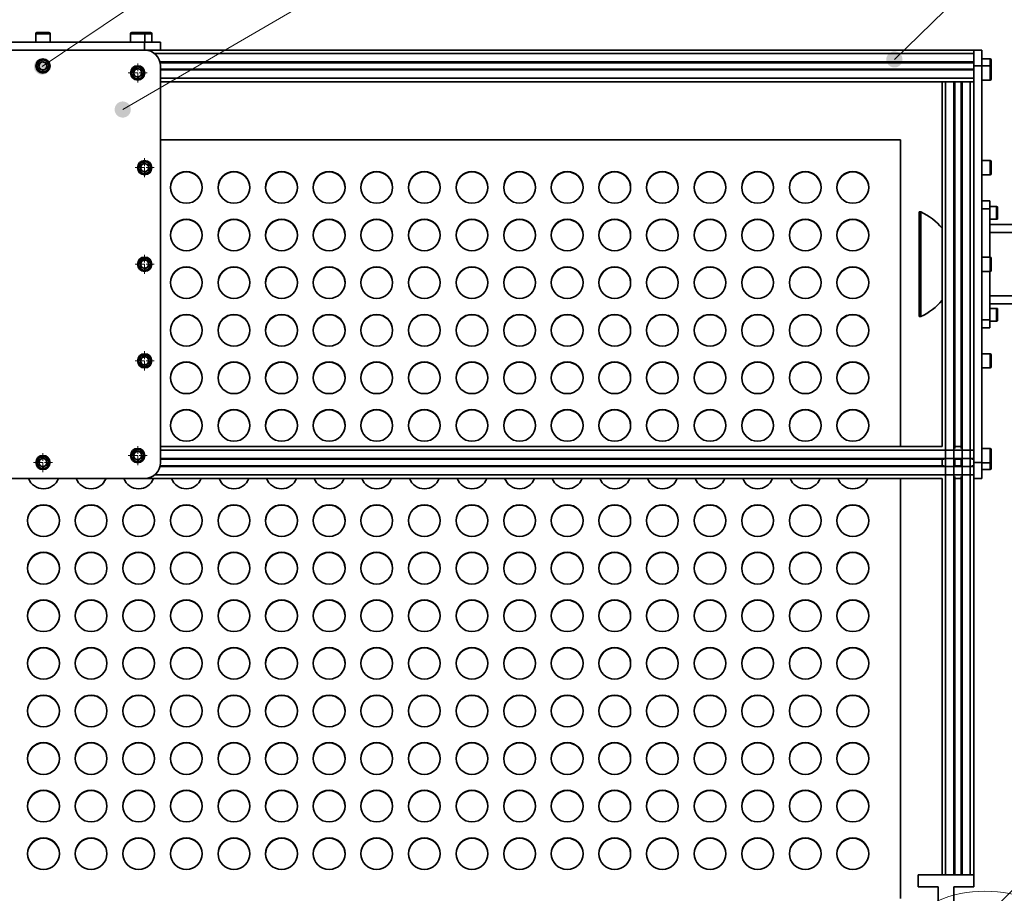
# Model space of a CAD drawing. Header units: millimetres. Extents: x 2945 to 26725, y -1082 to 16127.
# Tile 148 of 151: x 22178 to 23419, y 12474 to 13576. Entities that reach past the tile are written whole.
import ezdxf
from ezdxf.enums import TextEntityAlignment as Align

# ---------------------------------------------------------------- set-up
doc = ezdxf.new("R2010")
doc.units = ezdxf.units.MM
doc.linetypes.add('点画线', pattern=[18, 12, -2, 2, -2])
for name, color, linetype, lineweight in [('中心线层', 1, '点画线', 18), ('几何体', 7, 'Continuous', 35), ('尺寸线层', 3, 'Continuous', 18), ('注释', 2, 'Continuous', 18), ('细实线层', 7, 'Continuous', 18)]:
    doc.layers.add(name, color=color, linetype=linetype, lineweight=lineweight)
doc.styles.add('标准', font='txt', dxfattribs={"width": 0.667})

# ---------------------------------------------------------------- blocks, each defined once
blk = doc.blocks.new('*X72')
at = {"layer": '细实线层', "color": 0, "linetype": 'ByBlock', "lineweight": -2}
for p, q in [((6.756, -3.547), (16.297, -8.556)), ((16.297, -8.556), (21.122, -8.556))]:
    blk.add_line(p, q, dxfattribs=at)
blk.add_circle((0, 0), 7.631, dxfattribs=at)
at = {"layer": '尺寸线层', "color": 0, "linetype": 'ByBlock', "lineweight": -2, "style": '标准', "width": 0.667}
blk.add_text('C', height=3.5, dxfattribs=at).set_placement((18.709, -4.006), align=Align.TOP_CENTER)
blk = doc.blocks.new('*X139')
at = {"layer": '注释', "linetype": 'Continuous'}
h = blk.add_hatch(color=0, dxfattribs=at)
edge = h.paths.add_edge_path(flags=0)
edge.add_arc((-625.8, -638.7), 10.2, 0, 360)
at = {"layer": '注释', "color": 0, "linetype": 'Continuous'}
blk.add_line((-625.8, -638.7), (0, 0), dxfattribs=at)
blk = doc.blocks.new('*X141')
at = {"layer": '注释', "linetype": 'Continuous'}
h = blk.add_hatch(color=0, dxfattribs=at)
edge = h.paths.add_edge_path(flags=0)
edge.add_arc((-547.2, -535.6), 10.2, 0, 360)
at = {"layer": '注释', "color": 0, "linetype": 'Continuous'}
blk.add_line((-547.2, -535.6), (0, 0), dxfattribs=at)
blk = doc.blocks.new('*X142')
at = {"layer": '注释', "linetype": 'Continuous'}
h = blk.add_hatch(color=0, dxfattribs=at)
edge = h.paths.add_edge_path(flags=0)
edge.add_arc((-1029, -598.8), 10.2, 0, 360)
at = {"layer": '注释', "color": 0, "linetype": 'Continuous'}
blk.add_line((-1029, -598.8), (0, 0), dxfattribs=at)
blk = doc.blocks.new('*X143')
at = {"layer": '注释', "linetype": 'Continuous'}
h = blk.add_hatch(color=0, dxfattribs=at)
edge = h.paths.add_edge_path(flags=0)
edge.add_arc((-809.5, -544.6), 10.2, 0, 360)
at = {"layer": '注释', "color": 0, "linetype": 'Continuous'}
blk.add_line((-809.5, -544.6), (0, 0), dxfattribs=at)
blk = doc.blocks.new('*X145')
at = {"layer": '注释', "linetype": 'Continuous'}
h = blk.add_hatch(color=0, dxfattribs=at)
edge = h.paths.add_edge_path(flags=0)
edge.add_arc((-774.8, -665.2), 10.2, 0, 360)
at = {"layer": '注释', "color": 0, "linetype": 'Continuous'}
blk.add_line((-774.8, -665.2), (0, 0), dxfattribs=at)

msp = doc.modelspace()

# ---------------------------------------------------------------- linework, layer by layer
at = {"layer": '中心线层'}
for p, q in [((22327.141, 13496.811), (22327.141, 13520.811)), ((22315.141, 13508.811), (22339.141, 13508.811)), ((22335.928, 13377.379), (22335.928, 13401.379)), ((22323.928, 13389.379), (22347.928, 13389.379)), ((22335.928, 13255.598), (22335.928, 13279.598)), ((22323.928, 13267.598), (22347.928, 13267.598)), ((22335.928, 13133.817), (22335.928, 13157.817)), ((22323.928, 13145.817), (22347.928, 13145.817)), ((22207.709, 13005.598), (22207.709, 13029.598)), ((22327.141, 13014.385), (22327.141, 13038.385)), ((22195.709, 13017.598), (22219.709, 13017.598)), ((22315.141, 13026.385), (22339.141, 13026.385))]:
    msp.add_line(p, q, dxfattribs=at)
at = {"layer": '几何体'}
for p, q in [((22198.709, 13558.098), (22198.709, 13547.598)), ((22200.291, 13558.098), (22198.709, 13558.098)), ((22200.209, 13559.598), (22201.527, 13559.598)), ((22216.709, 13558.098), (22200.291, 13558.098)), ((22201.527, 13559.598), (22215.209, 13559.598)), ((22216.709, 13547.598), (22216.709, 13558.098)), ((22318.141, 13558.098), (22318.141, 13547.598)), ((22319.723, 13558.098), (22318.141, 13558.098)), ((22319.641, 13559.598), (22320.96, 13559.598)), ((22336.141, 13558.098), (22319.723, 13558.098)), ((22320.96, 13559.598), (22334.641, 13559.598)), ((22334.641, 13559.598), (22343.428, 13559.598)), ((22336.141, 13547.598), (22336.141, 13558.098)), ((22344.928, 13558.098), (22336.141, 13558.098)), ((22344.928, 13547.598), (22344.928, 13558.098)), ((22335.928, 13547.598), (21835.928, 13547.598)), ((22335.928, 13537.598), (22335.928, 13547.598)), ((22335.928, 13547.598), (22355.928, 13547.598)), ((22355.928, 13547.598), (22355.928, 13537.598)), ((22335.928, 13537.598), (21835.928, 13537.598)), ((22348.567, 13537.598), (22335.928, 13537.598)), ((22348.567, 13537.598), (23380.928, 13537.598)), ((22348.567, 13533.098), (23380.928, 13533.098)), ((23380.928, 13537.598), (23390.928, 13537.598)), ((23380.928, 13533.098), (23380.928, 13537.598)), ((23380.928, 13522.698), (23380.928, 13533.098)), ((23390.928, 13537.598), (23390.928, 13517.598)), ((23401.428, 13526.598), (23390.928, 13526.598)), ((23401.428, 13525.016), (23401.428, 13526.598)), ((22202.498, 13520.084), (22207.257, 13523.354)), ((22202.95, 13514.329), (22202.498, 13520.084)), ((22208.161, 13511.842), (22202.95, 13514.329)), ((22207.257, 13523.354), (22212.467, 13520.867)), ((22212.92, 13515.112), (22208.161, 13511.842)), ((22212.467, 13520.867), (22212.92, 13515.112)), ((22321.93, 13511.297), (22326.689, 13514.567)), ((22326.689, 13514.567), (22331.9, 13512.081)), ((22355.267, 13522.698), (23380.928, 13522.698)), ((22355.503, 13521.698), (23380.928, 13521.698)), ((22355.928, 13017.598), (22355.928, 13517.598)), ((23380.928, 13522.042), (23380.928, 13522.698)), ((23380.928, 13517.598), (23380.928, 13522.042)), ((23380.928, 13017.598), (23380.928, 13517.598)), ((23390.928, 13517.598), (23380.928, 13517.598)), ((23401.428, 13517.811), (23390.928, 13517.811)), ((23390.928, 13017.598), (23390.928, 13517.598)), ((23401.428, 13517.811), (23401.428, 13525.016)), ((23401.428, 13516.229), (23401.428, 13517.811)), ((23401.428, 13499.811), (23401.428, 13516.229)), ((23402.928, 13525.098), (23402.928, 13523.78)), ((23402.928, 13523.78), (23402.928, 13516.311)), ((23402.928, 13516.311), (23402.928, 13514.993)), ((23402.928, 13514.993), (23402.928, 13501.311)), ((22322.383, 13505.542), (22321.93, 13511.297)), ((22327.593, 13503.055), (22322.383, 13505.542)), ((22332.352, 13506.325), (22327.593, 13503.055)), ((22331.9, 13512.081), (22332.352, 13506.325)), ((22355.928, 13513.498), (23380.928, 13513.498)), ((22355.928, 13512.498), (23380.928, 13512.498)), ((22355.928, 13502.098), (23380.928, 13502.098)), ((23380.928, 13502.098), (23380.928, 13512.498)), ((22355.928, 13497.598), (23340.928, 13497.598)), ((23340.928, 13497.598), (23340.928, 13037.598)), ((23340.928, 13497.598), (23345.428, 13497.598)), ((23345.428, 13497.598), (23345.428, 12497.598)), ((23345.428, 13497.598), (23355.828, 13497.598)), ((23355.828, 13497.598), (23355.828, 12497.598)), ((23355.828, 13497.598), (23356.828, 13497.598)), ((23356.828, 13497.598), (23365.028, 13497.598)), ((23356.828, 13497.598), (23356.828, 13035.159)), ((23365.028, 13497.598), (23365.028, 13035.159)), ((23365.028, 13497.598), (23366.028, 13497.598)), ((23366.028, 13497.598), (23366.028, 12497.598)), ((23366.028, 13497.598), (23376.428, 13497.598)), ((23376.428, 13497.598), (23376.428, 12497.598)), ((23376.428, 13497.598), (23380.928, 13497.598)), ((23390.928, 13499.811), (23401.428, 13499.811)), ((23288.428, 13424.391), (22355.928, 13424.391)), ((23288.428, 13037.598), (23288.428, 13424.391)), ((22330.717, 13391.865), (22335.476, 13395.135)), ((22331.169, 13386.109), (22330.717, 13391.865)), ((22335.476, 13395.135), (22340.686, 13392.648)), ((22340.686, 13392.648), (22341.139, 13386.893)), ((23401.428, 13398.379), (23390.928, 13398.379)), ((23401.428, 13396.797), (23401.428, 13398.379)), ((23401.428, 13380.379), (23401.428, 13396.797)), ((23402.928, 13396.879), (23402.928, 13395.561)), ((23402.928, 13395.561), (23402.928, 13381.879)), ((22336.38, 13383.623), (22331.169, 13386.109)), ((22341.139, 13386.893), (22336.38, 13383.623)), ((23390.928, 13380.379), (23401.428, 13380.379)), ((23390.928, 13347.598), (23400.928, 13347.598)), ((23400.928, 13347.598), (23400.928, 13337.598)), ((23409.678, 13340.238), (23400.928, 13340.238)), ((23409.678, 13339.216), (23409.678, 13340.238)), ((23314.027, 13333.552), (23311.975, 13333.552)), ((23311.975, 13333.552), (23311.975, 13201.644)), ((23314.027, 13333.552), (23314.027, 13201.644)), ((23400.928, 13337.598), (23390.928, 13337.598)), ((23400.928, 13276.598), (23400.928, 13337.598)), ((23409.678, 13324.238), (23409.678, 13339.216)), ((23410.928, 13338.988), (23410.928, 13338.126)), ((23410.928, 13338.126), (23410.928, 13325.488)), ((23400.928, 13324.238), (23409.678, 13324.238)), ((23400.928, 13317.598), (23590.928, 13317.598)), ((23590.928, 13307.598), (23400.928, 13307.598)), ((22330.717, 13270.084), (22335.476, 13273.354)), ((22331.169, 13264.329), (22330.717, 13270.084)), ((22335.476, 13273.354), (22340.686, 13270.867)), ((22340.686, 13270.867), (22341.139, 13265.112)), ((23401.428, 13276.598), (23390.928, 13276.598)), ((23401.428, 13275.016), (23401.428, 13276.598)), ((23401.428, 13258.598), (23401.428, 13275.016)), ((23402.928, 13275.098), (23402.928, 13273.78)), ((23402.928, 13273.78), (23402.928, 13260.098)), ((22336.38, 13261.842), (22331.169, 13264.329)), ((22341.139, 13265.112), (22336.38, 13261.842)), ((23390.928, 13258.598), (23401.428, 13258.598)), ((23400.928, 13197.598), (23400.928, 13258.598)), ((23400.928, 13227.598), (23590.928, 13227.598)), ((23590.928, 13217.598), (23400.928, 13217.598)), ((23409.678, 13211.958), (23400.928, 13211.958)), ((23409.678, 13210.936), (23409.678, 13211.958)), ((23409.678, 13195.958), (23409.678, 13210.936)), ((23410.928, 13210.708), (23410.928, 13209.846)), ((23410.928, 13209.846), (23410.928, 13197.208)), ((23311.975, 13201.644), (23314.027, 13201.644)), ((23390.928, 13197.598), (23400.928, 13197.598)), ((23400.928, 13197.598), (23400.928, 13187.598)), ((23400.928, 13195.958), (23409.678, 13195.958)), ((23400.928, 13187.598), (23390.928, 13187.598)), ((23401.428, 13154.817), (23390.928, 13154.817)), ((23401.428, 13153.235), (23401.428, 13154.817)), ((22330.717, 13148.303), (22335.476, 13151.573)), ((22331.169, 13142.548), (22330.717, 13148.303)), ((22336.38, 13140.061), (22331.169, 13142.548)), ((22335.476, 13151.573), (22340.686, 13149.086)), ((22341.139, 13143.331), (22336.38, 13140.061)), ((22340.686, 13149.086), (22341.139, 13143.331)), ((23401.428, 13136.817), (23401.428, 13153.235)), ((23402.928, 13153.317), (23402.928, 13151.999)), ((23402.928, 13151.999), (23402.928, 13138.317)), ((23390.928, 13136.817), (23401.428, 13136.817)), ((22321.93, 13028.871), (22326.689, 13032.141)), ((22326.689, 13032.141), (22331.9, 13029.654)), ((22331.9, 13029.654), (22332.352, 13023.898)), ((22355.928, 13037.598), (23340.928, 13037.598)), ((22355.928, 13033.098), (23380.928, 13033.098)), ((23356.828, 13037.598), (23365.028, 13037.598)), ((23380.928, 13022.698), (23380.928, 13033.098)), ((23401.428, 13035.385), (23390.928, 13035.385)), ((23401.428, 13033.803), (23401.428, 13035.385)), ((23401.428, 13017.385), (23401.428, 13033.803)), ((23402.928, 13033.885), (23402.928, 13032.566)), ((23402.928, 13032.566), (23402.928, 13018.885)), ((22202.498, 13020.084), (22207.257, 13023.354)), ((22202.95, 13014.329), (22202.498, 13020.084)), ((22207.257, 13023.354), (22212.467, 13020.867)), ((22212.467, 13020.867), (22212.92, 13015.112)), ((22322.383, 13023.115), (22321.93, 13028.871)), ((22327.593, 13020.629), (22322.383, 13023.115)), ((22332.352, 13023.898), (22327.593, 13020.629)), ((22355.928, 13022.698), (23380.928, 13022.698)), ((22355.928, 13021.698), (23343.366, 13021.698)), ((23340.928, 13021.698), (23340.928, 13013.498)), ((23355.828, 13021.698), (23366.028, 13021.698)), ((23356.828, 13022.698), (23356.828, 13012.498)), ((23365.028, 13022.698), (23365.028, 13012.498)), ((23378.489, 13021.698), (23380.928, 13021.698)), ((23380.928, 13017.598), (23390.928, 13017.598)), ((23380.928, 13013.154), (23380.928, 13017.598)), ((23390.928, 13017.598), (23390.928, 12997.598)), ((23390.928, 13017.385), (23401.428, 13017.385)), ((23401.428, 13008.598), (23401.428, 13017.385)), ((23402.928, 13018.885), (23402.928, 13010.098)), ((22208.161, 13011.842), (22202.95, 13014.329)), ((22212.92, 13015.112), (22208.161, 13011.842)), ((22355.267, 13012.498), (23380.928, 13012.498)), ((22355.503, 13013.498), (23343.366, 13013.498)), ((23355.828, 13013.498), (23366.028, 13013.498)), ((23378.489, 13013.498), (23380.928, 13013.498)), ((23380.928, 13012.498), (23380.928, 13013.154)), ((23380.928, 13002.098), (23380.928, 13012.498)), ((23390.928, 13008.598), (23401.428, 13008.598)), ((21835.928, 12997.598), (22335.928, 12997.598)), ((22335.928, 12997.598), (23340.928, 12997.598)), ((22348.567, 13002.098), (23380.928, 13002.098)), ((23288.428, 12468.148), (23288.428, 12997.598)), ((23340.928, 12997.598), (23340.928, 12497.598)), ((23356.828, 13000.036), (23356.828, 12497.598)), ((23356.828, 12997.598), (23365.028, 12997.598)), ((23365.028, 13000.036), (23365.028, 12497.598)), ((23380.928, 12997.598), (23380.928, 13002.098)), ((23390.928, 12997.598), (23380.928, 12997.598)), ((23380.928, 12997.598), (23380.928, 12497.598)), ((23310.928, 12497.598), (23310.928, 12482.598)), ((23380.928, 12497.598), (23310.928, 12497.598)), ((23380.928, 12482.598), (23380.928, 12497.598)), ((23310.928, 12482.598), (23335.928, 12482.598)), ((23335.928, 12482.598), (23335.928, 12428.529)), ((23355.928, 12482.598), (23380.928, 12482.598)), ((23355.928, 12482.598), (23355.928, 12437.018))]:
    msp.add_line(p, q, dxfattribs=at)
for centre, radius in [((22207.709, 13517.598), 9), ((22207.709, 13517.598), 7.5), ((22327.141, 13508.811), 9), ((22327.141, 13508.811), 7.5), ((22335.928, 13389.379), 9), ((22335.928, 13389.379), 7.5), ((22388.428, 13364.395), 19.999), ((22448.428, 13364.395), 19.999), ((22508.428, 13364.395), 19.999), ((22568.428, 13364.395), 19.999), ((22628.428, 13364.395), 19.999), ((22688.428, 13364.395), 19.999), ((22748.428, 13364.395), 19.999), ((22808.428, 13364.395), 19.999), ((22868.428, 13364.395), 19.999), ((22928.428, 13364.395), 19.999), ((22988.428, 13364.395), 19.999), ((23048.428, 13364.395), 19.999), ((23108.428, 13364.395), 19.999), ((23168.428, 13364.395), 19.999), ((23228.428, 13364.395), 19.999), ((22388.428, 13304.401), 19.999), ((22448.428, 13304.401), 19.999), ((22508.428, 13304.401), 19.999), ((22568.428, 13304.401), 19.999), ((22628.428, 13304.401), 19.999), ((22688.428, 13304.401), 19.999), ((22748.428, 13304.401), 19.999), ((22808.428, 13304.401), 19.999), ((22868.428, 13304.401), 19.999), ((22928.428, 13304.401), 19.999), ((22988.428, 13304.401), 19.999), ((23048.428, 13304.401), 19.999), ((23108.428, 13304.401), 19.999), ((23168.428, 13304.401), 19.999), ((23228.428, 13304.401), 19.999), ((22335.928, 13267.598), 9), ((22335.928, 13267.598), 7.5), ((22388.428, 13244.407), 19.999), ((22448.428, 13244.407), 19.999), ((22508.428, 13244.407), 19.999), ((22568.428, 13244.407), 19.999), ((22628.428, 13244.407), 19.999), ((22688.428, 13244.407), 19.999), ((22748.428, 13244.407), 19.999), ((22808.428, 13244.407), 19.999), ((22868.428, 13244.407), 19.999), ((22928.428, 13244.407), 19.999), ((22988.428, 13244.407), 19.999), ((23048.428, 13244.407), 19.999), ((23108.428, 13244.407), 19.999), ((23168.428, 13244.407), 19.999), ((23228.428, 13244.407), 19.999), ((22388.428, 13184.413), 19.999), ((22448.428, 13184.413), 19.999), ((22508.428, 13184.413), 19.999), ((22568.428, 13184.413), 19.999), ((22628.428, 13184.413), 19.999), ((22688.428, 13184.413), 19.999), ((22748.428, 13184.413), 19.999), ((22808.428, 13184.413), 19.999), ((22868.428, 13184.413), 19.999), ((22928.428, 13184.413), 19.999), ((22988.428, 13184.413), 19.999), ((23048.428, 13184.413), 19.999), ((23108.428, 13184.413), 19.999), ((23168.428, 13184.413), 19.999), ((23228.428, 13184.413), 19.999), ((22335.928, 13145.817), 9), ((22335.928, 13145.817), 7.5), ((22388.428, 13124.419), 19.999), ((22448.428, 13124.419), 19.999), ((22508.428, 13124.419), 19.999), ((22568.428, 13124.419), 19.999), ((22628.428, 13124.419), 19.999), ((22688.428, 13124.419), 19.999), ((22748.428, 13124.419), 19.999), ((22808.428, 13124.419), 19.999), ((22868.428, 13124.419), 19.999), ((22928.428, 13124.419), 19.999), ((22988.428, 13124.419), 19.999), ((23048.428, 13124.419), 19.999), ((23108.428, 13124.419), 19.999), ((23168.428, 13124.419), 19.999), ((23228.428, 13124.419), 19.999), ((22388.428, 13064.425), 19.999), ((22448.428, 13064.425), 19.999), ((22508.428, 13064.425), 19.999), ((22568.428, 13064.425), 19.999), ((22628.428, 13064.425), 19.999), ((22688.428, 13064.425), 19.999), ((22748.428, 13064.425), 19.999), ((22808.428, 13064.425), 19.999), ((22868.428, 13064.425), 19.999), ((22928.428, 13064.425), 19.999), ((22988.428, 13064.425), 19.999), ((23048.428, 13064.425), 19.999), ((23108.428, 13064.425), 19.999), ((23168.428, 13064.425), 19.999), ((23228.428, 13064.425), 19.999), ((22327.141, 13026.385), 9), ((22327.141, 13026.385), 7.5), ((22207.709, 13017.598), 9), ((22207.709, 13017.598), 7.5), ((22208.428, 12944.437), 19.999), ((22268.428, 12944.437), 19.999), ((22328.428, 12944.437), 19.999), ((22388.428, 12944.437), 19.999), ((22448.428, 12944.437), 19.999), ((22508.428, 12944.437), 19.999), ((22568.428, 12944.437), 19.999), ((22628.428, 12944.437), 19.999), ((22688.428, 12944.437), 19.999), ((22748.428, 12944.437), 19.999), ((22808.428, 12944.437), 19.999), ((22868.428, 12944.437), 19.999), ((22928.428, 12944.437), 19.999), ((22988.428, 12944.437), 19.999), ((23048.428, 12944.437), 19.999), ((23108.428, 12944.437), 19.999), ((23168.428, 12944.437), 19.999), ((23228.428, 12944.437), 19.999), ((22208.428, 12884.443), 19.999), ((22268.428, 12884.443), 19.999), ((22328.428, 12884.443), 19.999), ((22388.428, 12884.443), 19.999), ((22448.428, 12884.443), 19.999), ((22508.428, 12884.443), 19.999), ((22568.428, 12884.443), 19.999), ((22628.428, 12884.443), 19.999), ((22688.428, 12884.443), 19.999), ((22748.428, 12884.443), 19.999), ((22808.428, 12884.443), 19.999), ((22868.428, 12884.443), 19.999), ((22928.428, 12884.443), 19.999), ((22988.428, 12884.443), 19.999), ((23048.428, 12884.443), 19.999), ((23108.428, 12884.443), 19.999), ((23168.428, 12884.443), 19.999), ((23228.428, 12884.443), 19.999), ((22208.428, 12824.449), 19.999), ((22268.428, 12824.449), 19.999), ((22328.428, 12824.449), 19.999), ((22388.428, 12824.449), 19.999), ((22448.428, 12824.449), 19.999), ((22508.428, 12824.449), 19.999), ((22568.428, 12824.449), 19.999), ((22628.428, 12824.449), 19.999), ((22688.428, 12824.449), 19.999), ((22748.428, 12824.449), 19.999), ((22808.428, 12824.449), 19.999), ((22868.428, 12824.449), 19.999), ((22928.428, 12824.449), 19.999), ((22988.428, 12824.449), 19.999), ((23048.428, 12824.449), 19.999), ((23108.428, 12824.449), 19.999), ((23168.428, 12824.449), 19.999), ((23228.428, 12824.449), 19.999), ((22208.428, 12764.455), 19.999), ((22268.428, 12764.455), 19.999), ((22328.428, 12764.455), 19.999), ((22388.428, 12764.455), 19.999), ((22448.428, 12764.455), 19.999), ((22508.428, 12764.455), 19.999), ((22568.428, 12764.455), 19.999), ((22628.428, 12764.455), 19.999), ((22688.428, 12764.455), 19.999), ((22748.428, 12764.455), 19.999), ((22808.428, 12764.455), 19.999), ((22868.428, 12764.455), 19.999), ((22928.428, 12764.455), 19.999), ((22988.428, 12764.455), 19.999), ((23048.428, 12764.455), 19.999), ((23108.428, 12764.455), 19.999), ((23168.428, 12764.455), 19.999), ((23228.428, 12764.455), 19.999), ((22208.428, 12704.461), 19.999), ((22268.428, 12704.461), 19.999), ((22328.428, 12704.461), 19.999), ((22388.428, 12704.461), 19.999), ((22448.428, 12704.461), 19.999), ((22508.428, 12704.461), 19.999), ((22568.428, 12704.461), 19.999), ((22628.428, 12704.461), 19.999), ((22688.428, 12704.461), 19.999), ((22748.428, 12704.461), 19.999), ((22808.428, 12704.461), 19.999), ((22868.428, 12704.461), 19.999), ((22928.428, 12704.461), 19.999), ((22988.428, 12704.461), 19.999), ((23048.428, 12704.461), 19.999), ((23108.428, 12704.461), 19.999), ((23168.428, 12704.461), 19.999), ((23228.428, 12704.461), 19.999), ((22208.428, 12644.467), 19.999), ((22268.428, 12644.467), 19.999), ((22328.428, 12644.467), 19.999), ((22388.428, 12644.467), 19.999), ((22448.428, 12644.467), 19.999), ((22508.428, 12644.467), 19.999), ((22568.428, 12644.467), 19.999), ((22628.428, 12644.467), 19.999), ((22688.428, 12644.467), 19.999), ((22748.428, 12644.467), 19.999), ((22808.428, 12644.467), 19.999), ((22868.428, 12644.467), 19.999), ((22928.428, 12644.467), 19.999), ((22988.428, 12644.467), 19.999), ((23048.428, 12644.467), 19.999), ((23108.428, 12644.467), 19.999), ((23168.428, 12644.467), 19.999), ((23228.428, 12644.467), 19.999), ((22208.428, 12584.473), 19.999), ((22268.428, 12584.473), 19.999), ((22328.428, 12584.473), 19.999), ((22388.428, 12584.473), 19.999), ((22448.428, 12584.473), 19.999), ((22508.428, 12584.473), 19.999), ((22568.428, 12584.473), 19.999), ((22628.428, 12584.473), 19.999), ((22688.428, 12584.473), 19.999), ((22748.428, 12584.473), 19.999), ((22808.428, 12584.473), 19.999), ((22868.428, 12584.473), 19.999), ((22928.428, 12584.473), 19.999), ((22988.428, 12584.473), 19.999), ((23048.428, 12584.473), 19.999), ((23108.428, 12584.473), 19.999), ((23168.428, 12584.473), 19.999), ((23228.428, 12584.473), 19.999), ((22208.428, 12524.479), 19.999), ((22268.428, 12524.479), 19.999), ((22328.428, 12524.479), 19.999), ((22388.428, 12524.479), 19.999), ((22448.428, 12524.479), 19.999), ((22508.428, 12524.479), 19.999), ((22568.428, 12524.479), 19.999), ((22628.428, 12524.479), 19.999), ((22688.428, 12524.479), 19.999), ((22748.428, 12524.479), 19.999), ((22808.428, 12524.479), 19.999), ((22868.428, 12524.479), 19.999), ((22928.428, 12524.479), 19.999), ((22988.428, 12524.479), 19.999), ((23048.428, 12524.479), 19.999), ((23108.428, 12524.479), 19.999), ((23168.428, 12524.479), 19.999), ((23228.428, 12524.479), 19.999)]:
    msp.add_circle(centre, radius, dxfattribs=at)
for centre, radius, start, end in [((22200.209, 13558.098), 1.5, 90, 180), ((22215.209, 13558.098), 1.5, 0, 90), ((22319.641, 13558.098), 1.5, 90, 180), ((22334.641, 13558.098), 1.5, 0, 90), ((22343.428, 13558.098), 1.5, 0, 90), ((22335.928, 13517.598), 20, 0, 90), ((23401.428, 13525.098), 1.5, 0, 90), ((22207.709, 13517.598), 5, 124.491237, 184.491237), ((22207.709, 13517.598), 5, 184.491237, 244.491237), ((22207.709, 13517.598), 5, 64.491237, 124.491237), ((22207.709, 13517.598), 5, 4.491237, 64.491237), ((22207.709, 13517.598), 5, 304.491237, 4.491237), ((22327.141, 13508.811), 5, 64.491237, 124.491237), ((23401.428, 13516.311), 1.5, 0, 90), ((22207.709, 13517.598), 5, 244.491237, 304.491237), ((22327.141, 13508.811), 5, 124.491237, 184.491237), ((22327.141, 13508.811), 5, 184.491237, 244.491237), ((22327.141, 13508.811), 5, 244.491237, 304.491237), ((22327.141, 13508.811), 5, 4.491237, 64.491237), ((22327.141, 13508.811), 5, 304.491237, 4.491237), ((23401.428, 13501.311), 1.5, 270, 360), ((22335.928, 13389.379), 5, 124.491237, 184.491237), ((22335.928, 13389.379), 5, 64.491237, 124.491237), ((22335.928, 13389.379), 5, 4.491237, 64.491237), ((22335.928, 13389.379), 5, 304.491237, 4.491237), ((23401.428, 13396.879), 1.5, 360, 90), ((22335.928, 13389.379), 5, 184.491237, 244.491237), ((22335.928, 13389.379), 5, 244.491237, 304.491237), ((22388.427, 13363.973), 19.999, 89.997116, 179.391947), ((22388.429, 13363.973), 19.999, 0.608053, 90.002884), ((22448.427, 13363.973), 19.999, 89.997116, 179.391947), ((22448.429, 13363.973), 19.999, 0.608053, 90.002884), ((22508.427, 13363.973), 19.999, 89.997116, 179.391947), ((22508.429, 13363.973), 19.999, 0.608053, 90.002884), ((22568.427, 13363.973), 19.999, 89.997116, 179.391947), ((22568.429, 13363.973), 19.999, 0.608053, 90.002884), ((22628.427, 13363.973), 19.999, 89.997116, 179.391947), ((22628.429, 13363.973), 19.999, 0.608054, 90.002884), ((22688.427, 13363.973), 19.999, 89.997116, 179.391947), ((22688.429, 13363.973), 19.999, 0.608053, 90.002884), ((22748.427, 13363.973), 19.999, 89.997116, 179.391946), ((22748.429, 13363.973), 19.999, 0.608054, 90.002884), ((22808.427, 13363.973), 19.999, 89.997116, 179.391946), ((22808.429, 13363.973), 19.999, 0.608054, 90.002884), ((22868.427, 13363.973), 19.999, 89.997116, 179.391946), ((22868.429, 13363.973), 19.999, 0.608054, 90.002884), ((22928.427, 13363.973), 19.999, 89.997116, 179.391947), ((22928.429, 13363.973), 19.999, 0.608053, 90.002884), ((22988.427, 13363.973), 19.999, 89.997116, 179.391946), ((22988.429, 13363.973), 19.999, 0.608054, 90.002884), ((23048.427, 13363.973), 19.999, 89.997116, 179.391947), ((23048.429, 13363.973), 19.999, 0.608053, 90.002884), ((23108.427, 13363.973), 19.999, 89.997116, 179.391949), ((23108.429, 13363.973), 19.999, 0.608051, 90.002884), ((23168.427, 13363.973), 19.999, 89.997116, 179.391947), ((23168.429, 13363.973), 19.999, 0.608053, 90.002884), ((23228.427, 13363.973), 19.999, 89.997116, 179.39195), ((23228.429, 13363.973), 19.999, 0.60805, 90.002884), ((23401.428, 13381.879), 1.5, 270, 360), ((23409.678, 13338.988), 1.25, 0, 90), ((23283.823, 13266.434), 73.601, 39.115889, 65.771609), ((22388.427, 13303.979), 19.999, 89.997116, 179.391947), ((22388.429, 13303.979), 19.999, 0.608053, 90.002884), ((22448.427, 13303.979), 19.999, 89.997116, 179.391947), ((22448.429, 13303.979), 19.999, 0.608053, 90.002884), ((22508.427, 13303.979), 19.999, 89.997116, 179.391947), ((22508.429, 13303.979), 19.999, 0.608053, 90.002884), ((22568.427, 13303.979), 19.999, 89.997116, 179.391946), ((22568.429, 13303.979), 19.999, 0.608054, 90.002884), ((22628.427, 13303.979), 19.999, 89.997116, 179.391947), ((22628.429, 13303.979), 19.999, 0.608053, 90.002884), ((22688.427, 13303.979), 19.999, 89.997116, 179.391947), ((22688.429, 13303.979), 19.999, 0.608053, 90.002884), ((22748.427, 13303.979), 19.999, 89.997116, 179.391946), ((22748.429, 13303.979), 19.999, 0.608054, 90.002884), ((22808.427, 13303.979), 19.999, 89.997116, 179.391947), ((22808.429, 13303.979), 19.999, 0.608053, 90.002884), ((22868.427, 13303.979), 19.999, 89.997116, 179.391947), ((22868.429, 13303.979), 19.999, 0.608053, 90.002884), ((22928.427, 13303.979), 19.999, 89.997116, 179.391946), ((22928.429, 13303.979), 19.999, 0.608054, 90.002884), ((22988.427, 13303.979), 19.999, 89.997116, 179.391945), ((22988.429, 13303.979), 19.999, 0.608055, 90.002884), ((23048.427, 13303.979), 19.999, 89.997116, 179.391947), ((23048.429, 13303.979), 19.999, 0.608053, 90.002884), ((23108.427, 13303.979), 19.999, 89.997116, 179.391947), ((23108.429, 13303.979), 19.999, 0.608053, 90.002884), ((23168.427, 13303.979), 19.999, 89.997116, 179.391947), ((23168.429, 13303.979), 19.999, 0.608053, 90.002884), ((23228.427, 13303.979), 19.999, 89.997116, 179.391946), ((23228.429, 13303.979), 19.999, 0.608054, 90.002884), ((23409.678, 13325.488), 1.25, 270, 0), ((22335.928, 13267.598), 5, 124.491237, 184.491237), ((22335.928, 13267.598), 5, 184.491237, 244.491237), ((22335.928, 13267.598), 5, 64.491237, 124.491237), ((22335.928, 13267.598), 5, 4.491237, 64.491237), ((22335.928, 13267.598), 5, 304.491237, 4.491237), ((23401.428, 13275.098), 1.5, 360, 90), ((22335.928, 13267.598), 5, 244.491237, 304.491237), ((22388.427, 13243.985), 19.999, 89.997116, 179.391947), ((22388.429, 13243.985), 19.999, 0.608053, 90.002884), ((22448.427, 13243.985), 19.999, 89.997116, 179.391947), ((22448.429, 13243.985), 19.999, 0.608053, 90.002884), ((22508.427, 13243.985), 19.999, 89.997116, 179.391947), ((22508.429, 13243.985), 19.999, 0.608053, 90.002884), ((22568.427, 13243.985), 19.999, 89.997116, 179.391947), ((22568.429, 13243.985), 19.999, 0.608053, 90.002884), ((22628.427, 13243.985), 19.999, 89.997116, 179.391947), ((22628.429, 13243.985), 19.999, 0.608053, 90.002884), ((22688.427, 13243.985), 19.999, 89.997116, 179.391947), ((22688.429, 13243.985), 19.999, 0.608053, 90.002884), ((22748.427, 13243.985), 19.999, 89.997116, 179.391946), ((22748.429, 13243.985), 19.999, 0.608054, 90.002884), ((22808.427, 13243.985), 19.999, 89.997116, 179.391948), ((22808.429, 13243.985), 19.999, 0.608052, 90.002884), ((22868.427, 13243.985), 19.999, 89.997116, 179.391946), ((22868.429, 13243.985), 19.999, 0.608054, 90.002884), ((22928.427, 13243.985), 19.999, 89.997116, 179.391949), ((22928.429, 13243.985), 19.999, 0.608051, 90.002884), ((22988.427, 13243.985), 19.999, 89.997116, 179.391946), ((22988.429, 13243.985), 19.999, 0.608054, 90.002884), ((23048.427, 13243.985), 19.999, 89.997116, 179.391949), ((23048.429, 13243.985), 19.999, 0.608051, 90.002884), ((23108.427, 13243.985), 19.999, 89.997116, 179.391944), ((23108.429, 13243.985), 19.999, 0.608056, 90.002884), ((23168.427, 13243.985), 19.999, 89.997116, 179.391948), ((23168.429, 13243.985), 19.999, 0.608052, 90.002884), ((23228.427, 13243.985), 19.999, 89.997116, 179.391945), ((23228.429, 13243.985), 19.999, 0.608055, 90.002884), ((23401.428, 13260.098), 1.5, 270, 360), ((23283.823, 13268.762), 73.601, 294.228391, 320.884111), ((22388.427, 13183.991), 19.999, 89.997116, 179.391947), ((22388.429, 13183.991), 19.999, 0.608053, 90.002884), ((22448.427, 13183.991), 19.999, 89.997116, 179.391947), ((22448.429, 13183.991), 19.999, 0.608053, 90.002884), ((22508.427, 13183.991), 19.999, 89.997116, 179.391946), ((22508.429, 13183.991), 19.999, 0.608054, 90.002884), ((22568.427, 13183.991), 19.999, 89.997116, 179.391946), ((22568.429, 13183.991), 19.999, 0.608054, 90.002884), ((22628.427, 13183.991), 19.999, 89.997116, 179.391947), ((22628.429, 13183.991), 19.999, 0.608053, 90.002884), ((22688.427, 13183.991), 19.999, 89.997116, 179.391947), ((22688.429, 13183.991), 19.999, 0.608053, 90.002884), ((22748.427, 13183.991), 19.999, 89.997116, 179.391947), ((22748.429, 13183.991), 19.999, 0.608053, 90.002884), ((22808.427, 13183.991), 19.999, 89.997116, 179.391947), ((22808.429, 13183.991), 19.999, 0.608053, 90.002884), ((22868.427, 13183.991), 19.999, 89.997116, 179.391948), ((22868.429, 13183.991), 19.999, 0.608052, 90.002884), ((22928.427, 13183.991), 19.999, 89.997116, 179.391947), ((22928.429, 13183.991), 19.999, 0.608053, 90.002884), ((22988.427, 13183.991), 19.999, 89.997116, 179.391946), ((22988.429, 13183.991), 19.999, 0.608054, 90.002884), ((23048.427, 13183.991), 19.999, 89.997116, 179.391947), ((23048.429, 13183.991), 19.999, 0.608053, 90.002884), ((23108.427, 13183.991), 19.999, 89.997116, 179.391946), ((23108.429, 13183.991), 19.999, 0.608054, 90.002884), ((23168.427, 13183.991), 19.999, 89.997116, 179.391948), ((23168.429, 13183.991), 19.999, 0.608052, 90.002884), ((23228.427, 13183.991), 19.999, 89.997116, 179.391949), ((23228.429, 13183.991), 19.999, 0.60805, 90.002884), ((23409.678, 13210.708), 1.25, 0, 90), ((23409.678, 13197.208), 1.25, 270, 0), ((23401.428, 13153.317), 1.5, 0, 90), ((22335.928, 13145.817), 5, 124.491237, 184.491237), ((22335.928, 13145.817), 5, 184.491237, 244.491237), ((22335.928, 13145.817), 5, 64.491237, 124.491237), ((22335.928, 13145.817), 5, 244.491237, 304.491237), ((22335.928, 13145.817), 5, 4.491237, 64.491237), ((22335.928, 13145.817), 5, 304.491237, 4.491237), ((22388.427, 13123.997), 19.999, 89.997116, 179.391947), ((22388.429, 13123.997), 19.999, 0.608053, 90.002884), ((22448.427, 13123.997), 19.999, 89.997116, 179.391947), ((22448.429, 13123.997), 19.999, 0.608053, 90.002884), ((22508.427, 13123.997), 19.999, 89.997116, 179.391947), ((22508.429, 13123.997), 19.999, 0.608053, 90.002884), ((22568.427, 13123.997), 19.999, 89.997116, 179.391946), ((22568.429, 13123.997), 19.999, 0.608054, 90.002884), ((22628.427, 13123.997), 19.999, 89.997116, 179.391946), ((22628.429, 13123.997), 19.999, 0.608054, 90.002884), ((22688.427, 13123.997), 19.999, 89.997116, 179.391947), ((22688.429, 13123.997), 19.999, 0.608053, 90.002884), ((22748.427, 13123.997), 19.999, 89.997116, 179.391946), ((22748.429, 13123.997), 19.999, 0.608054, 90.002884), ((22808.427, 13123.997), 19.999, 89.997116, 179.391946), ((22808.429, 13123.997), 19.999, 0.608054, 90.002884), ((22868.427, 13123.997), 19.999, 89.997116, 179.391948), ((22868.429, 13123.997), 19.999, 0.608052, 90.002884), ((22928.427, 13123.997), 19.999, 89.997116, 179.391948), ((22928.429, 13123.997), 19.999, 0.608052, 90.002884), ((22988.427, 13123.997), 19.999, 89.997116, 179.391947), ((22988.429, 13123.997), 19.999, 0.608053, 90.002884), ((23048.427, 13123.997), 19.999, 89.997116, 179.391946), ((23048.429, 13123.997), 19.999, 0.608054, 90.002884), ((23108.427, 13123.997), 19.999, 89.997116, 179.391947), ((23108.429, 13123.997), 19.999, 0.608053, 90.002884), ((23168.427, 13123.997), 19.999, 89.997116, 179.391948), ((23168.429, 13123.997), 19.999, 0.608052, 90.002884), ((23228.427, 13123.997), 19.999, 89.997116, 179.391948), ((23228.429, 13123.997), 19.999, 0.608052, 90.002884), ((23401.428, 13138.317), 1.5, 270, 360), ((22388.427, 13064.003), 19.999, 89.997116, 179.391947), ((22388.429, 13064.003), 19.999, 0.608053, 90.002884), ((22448.427, 13064.003), 19.999, 89.997116, 179.391947), ((22448.429, 13064.003), 19.999, 0.608053, 90.002884), ((22508.427, 13064.003), 19.999, 89.997116, 179.391947), ((22508.429, 13064.003), 19.999, 0.608053, 90.002884), ((22568.427, 13064.003), 19.999, 89.997116, 179.391947), ((22568.429, 13064.003), 19.999, 0.608053, 90.002884), ((22628.427, 13064.003), 19.999, 89.997116, 179.391947), ((22628.429, 13064.003), 19.999, 0.608053, 90.002884), ((22688.427, 13064.003), 19.999, 89.997116, 179.391948), ((22688.429, 13064.003), 19.999, 0.608052, 90.002884), ((22748.427, 13064.003), 19.999, 89.997116, 179.391946), ((22748.429, 13064.003), 19.999, 0.608054, 90.002884), ((22808.427, 13064.003), 19.999, 89.997116, 179.391948), ((22808.429, 13064.003), 19.999, 0.608052, 90.002884), ((22868.427, 13064.003), 19.999, 89.997116, 179.391948), ((22868.429, 13064.003), 19.999, 0.608052, 90.002884), ((22928.427, 13064.003), 19.999, 89.997116, 179.391946), ((22928.429, 13064.003), 19.999, 0.608055, 90.002884), ((22988.427, 13064.003), 19.999, 89.997116, 179.391947), ((22988.429, 13064.003), 19.999, 0.608053, 90.002884), ((23048.427, 13064.003), 19.999, 89.997116, 179.391948), ((23048.429, 13064.003), 19.999, 0.608052, 90.002884), ((23108.427, 13064.003), 19.999, 89.997116, 179.391947), ((23108.429, 13064.003), 19.999, 0.608053, 90.002884), ((23168.427, 13064.003), 19.999, 89.997116, 179.391947), ((23168.429, 13064.003), 19.999, 0.608053, 90.002884), ((23228.427, 13064.003), 19.999, 89.997116, 179.391946), ((23228.429, 13064.003), 19.999, 0.608054, 90.002884), ((22327.141, 13026.385), 5, 124.491237, 184.491237), ((22327.141, 13026.385), 5, 64.491237, 124.491237), ((22327.141, 13026.385), 5, 4.491237, 64.491237), ((23401.428, 13033.885), 1.5, 360, 90), ((22207.709, 13017.598), 5, 124.491237, 184.491237), ((22207.709, 13017.598), 5, 184.491237, 244.491237), ((22207.709, 13017.598), 5, 64.491237, 124.491237), ((22207.709, 13017.598), 5, 4.491237, 64.491237), ((22207.709, 13017.598), 5, 304.491237, 4.491237), ((22327.141, 13026.385), 5, 184.491237, 244.491237), ((22327.141, 13026.385), 5, 244.491237, 304.491237), ((22327.141, 13026.385), 5, 304.491237, 4.491237), ((22335.928, 13017.598), 20, 270, 360), ((23401.428, 13018.885), 1.5, 270, 360), ((22207.709, 13017.598), 5, 244.491237, 304.491237), ((23401.428, 13010.098), 1.5, 270, 360), ((22208.428, 13004.435), 20.001, 199.98897, 340.01103), ((22268.428, 13004.435), 20.001, 199.98897, 340.01103), ((22328.428, 13004.435), 20.001, 199.98897, 340.01103), ((22388.428, 13004.435), 20.001, 199.98897, 340.01103), ((22448.428, 13004.435), 20.001, 199.98897, 340.01103), ((22508.428, 13004.435), 20.001, 199.98897, 340.01103), ((22568.428, 13004.435), 20.001, 199.98897, 340.01103), ((22628.428, 13004.435), 20.001, 199.98897, 340.01103), ((22688.428, 13004.435), 20.001, 199.98897, 340.01103), ((22748.428, 13004.435), 20.001, 199.98897, 340.01103), ((22808.428, 13004.435), 20.001, 199.98897, 340.01103), ((22868.428, 13004.435), 20.001, 199.98897, 340.01103), ((22928.428, 13004.435), 20.001, 199.98897, 340.01103), ((22988.428, 13004.435), 20.001, 199.98897, 340.01103), ((23048.428, 13004.435), 20.001, 199.98897, 340.01103), ((23108.428, 13004.435), 20.001, 199.98897, 340.01103), ((23168.428, 13004.435), 20.001, 199.98897, 340.01103), ((23228.428, 13004.435), 20.001, 199.98897, 340.01103), ((22208.427, 12944.015), 19.999, 89.997116, 179.391947), ((22208.429, 12944.015), 19.999, 0.608053, 90.002884), ((22268.427, 12944.015), 19.999, 89.997116, 179.391947), ((22268.429, 12944.015), 19.999, 0.608053, 90.002884), ((22328.427, 12944.015), 19.999, 89.997116, 179.391947), ((22328.429, 12944.015), 19.999, 0.608053, 90.002884), ((22388.427, 12944.015), 19.999, 89.997116, 179.391947), ((22388.429, 12944.015), 19.999, 0.608053, 90.002884), ((22448.427, 12944.015), 19.999, 89.997116, 179.391947), ((22448.429, 12944.015), 19.999, 0.608053, 90.002884), ((22508.427, 12944.015), 19.999, 89.997116, 179.391947), ((22508.429, 12944.015), 19.999, 0.608053, 90.002884), ((22568.427, 12944.015), 19.999, 89.997116, 179.391947), ((22568.429, 12944.015), 19.999, 0.608053, 90.002884), ((22628.427, 12944.015), 19.999, 89.997116, 179.391947), ((22628.429, 12944.015), 19.999, 0.608054, 90.002884), ((22688.427, 12944.015), 19.999, 89.997116, 179.391947), ((22688.429, 12944.015), 19.999, 0.608053, 90.002884), ((22748.427, 12944.015), 19.999, 89.997116, 179.391946), ((22748.429, 12944.015), 19.999, 0.608054, 90.002884), ((22808.427, 12944.015), 19.999, 89.997116, 179.391947), ((22808.429, 12944.015), 19.999, 0.608053, 90.002884), ((22868.427, 12944.015), 19.999, 89.997116, 179.391944), ((22868.429, 12944.015), 19.999, 0.608056, 90.002884), ((22928.427, 12944.015), 19.999, 89.997116, 179.391947), ((22928.429, 12944.015), 19.999, 0.608053, 90.002884), ((22988.427, 12944.015), 19.999, 89.997116, 179.391946), ((22988.429, 12944.015), 19.999, 0.608054, 90.002884), ((23048.427, 12944.015), 19.999, 89.997116, 179.39195), ((23048.429, 12944.015), 19.999, 0.60805, 90.002884), ((23108.427, 12944.015), 19.999, 89.997116, 179.391947), ((23108.429, 12944.015), 19.999, 0.608052, 90.002884), ((23168.427, 12944.015), 19.999, 89.997116, 179.391953), ((23168.429, 12944.015), 19.999, 0.608046, 90.002884), ((23228.427, 12944.015), 19.999, 89.997116, 179.391946), ((23228.429, 12944.015), 19.999, 0.608055, 90.002884), ((22208.427, 12884.021), 19.999, 89.997116, 179.391947), ((22208.429, 12884.021), 19.999, 0.608053, 90.002884), ((22268.427, 12884.021), 19.999, 89.997116, 179.391947), ((22268.429, 12884.021), 19.999, 0.608053, 90.002884), ((22328.427, 12884.021), 19.999, 89.997116, 179.391947), ((22328.429, 12884.021), 19.999, 0.608053, 90.002884), ((22388.427, 12884.021), 19.999, 89.997116, 179.391947), ((22388.429, 12884.021), 19.999, 0.608053, 90.002884), ((22448.427, 12884.021), 19.999, 89.997116, 179.391947), ((22448.429, 12884.021), 19.999, 0.608053, 90.002884), ((22508.427, 12884.021), 19.999, 89.997116, 179.391946), ((22508.429, 12884.021), 19.999, 0.608054, 90.002884), ((22568.427, 12884.021), 19.999, 89.997116, 179.391946), ((22568.429, 12884.021), 19.999, 0.608054, 90.002884), ((22628.427, 12884.021), 19.999, 89.997116, 179.391947), ((22628.429, 12884.021), 19.999, 0.608053, 90.002884), ((22688.427, 12884.021), 19.999, 89.997116, 179.391947), ((22688.429, 12884.021), 19.999, 0.608052, 90.002884), ((22748.427, 12884.021), 19.999, 89.997116, 179.391946), ((22748.429, 12884.021), 19.999, 0.608054, 90.002884), ((22808.427, 12884.021), 19.999, 89.997116, 179.391948), ((22808.429, 12884.021), 19.999, 0.608052, 90.002884), ((22868.427, 12884.021), 19.999, 89.997116, 179.391945), ((22868.429, 12884.021), 19.999, 0.608055, 90.002884), ((22928.427, 12884.021), 19.999, 89.997116, 179.391948), ((22928.429, 12884.021), 19.999, 0.608052, 90.002884), ((22988.427, 12884.021), 19.999, 89.997116, 179.391945), ((22988.429, 12884.021), 19.999, 0.608056, 90.002884), ((23048.427, 12884.021), 19.999, 89.997116, 179.391945), ((23048.429, 12884.021), 19.999, 0.608056, 90.002884), ((23108.427, 12884.021), 19.999, 89.997116, 179.391945), ((23108.429, 12884.021), 19.999, 0.608055, 90.002884), ((23168.427, 12884.021), 19.999, 89.997116, 179.391946), ((23168.429, 12884.021), 19.999, 0.608054, 90.002884), ((23228.427, 12884.021), 19.999, 89.997116, 179.391948), ((23228.429, 12884.021), 19.999, 0.608052, 90.002884), ((22208.427, 12824.027), 19.999, 89.997116, 179.391947), ((22208.429, 12824.027), 19.999, 0.608053, 90.002884), ((22268.427, 12824.027), 19.999, 89.997116, 179.391947), ((22268.429, 12824.027), 19.999, 0.608053, 90.002884), ((22328.427, 12824.027), 19.999, 89.997116, 179.391947), ((22328.429, 12824.027), 19.999, 0.608053, 90.002884), ((22388.427, 12824.027), 19.999, 89.997116, 179.391947), ((22388.429, 12824.027), 19.999, 0.608053, 90.002884), ((22448.427, 12824.027), 19.999, 89.997116, 179.391946), ((22448.429, 12824.027), 19.999, 0.608054, 90.002884), ((22508.427, 12824.027), 19.999, 89.997116, 179.391947), ((22508.429, 12824.027), 19.999, 0.608053, 90.002884), ((22568.427, 12824.027), 19.999, 89.997116, 179.391947), ((22568.429, 12824.027), 19.999, 0.608053, 90.002884), ((22628.427, 12824.027), 19.999, 89.997116, 179.391947), ((22628.429, 12824.027), 19.999, 0.608053, 90.002884), ((22688.427, 12824.027), 19.999, 89.997116, 179.391946), ((22688.429, 12824.027), 19.999, 0.608054, 90.002884), ((22748.427, 12824.027), 19.999, 89.997116, 179.391947), ((22748.429, 12824.027), 19.999, 0.608053, 90.002884), ((22808.427, 12824.027), 19.999, 89.997116, 179.391946), ((22808.429, 12824.027), 19.999, 0.608055, 90.002884), ((22868.427, 12824.027), 19.999, 89.997116, 179.391947), ((22868.429, 12824.027), 19.999, 0.608053, 90.002884), ((22928.427, 12824.027), 19.999, 89.997116, 179.391948), ((22928.429, 12824.027), 19.999, 0.608052, 90.002884), ((22988.427, 12824.027), 19.999, 89.997116, 179.391945), ((22988.429, 12824.027), 19.999, 0.608055, 90.002884), ((23048.427, 12824.027), 19.999, 89.997116, 179.391946), ((23048.429, 12824.027), 19.999, 0.608054, 90.002884), ((23108.427, 12824.027), 19.999, 89.997116, 179.391944), ((23108.429, 12824.027), 19.999, 0.608056, 90.002884), ((23168.427, 12824.027), 19.999, 89.997116, 179.391947), ((23168.429, 12824.027), 19.999, 0.608053, 90.002884), ((23228.427, 12824.027), 19.999, 89.997116, 179.391948), ((23228.429, 12824.027), 19.999, 0.608052, 90.002884), ((22208.427, 12764.033), 19.999, 89.997116, 179.391947), ((22208.429, 12764.033), 19.999, 0.608053, 90.002884), ((22268.427, 12764.033), 19.999, 89.997116, 179.391947), ((22268.429, 12764.033), 19.999, 0.608053, 90.002884), ((22328.427, 12764.033), 19.999, 89.997116, 179.391947), ((22328.429, 12764.033), 19.999, 0.608053, 90.002884), ((22388.427, 12764.033), 19.999, 89.997116, 179.391947), ((22388.429, 12764.033), 19.999, 0.608053, 90.002884), ((22448.427, 12764.033), 19.999, 89.997116, 179.391947), ((22448.429, 12764.033), 19.999, 0.608053, 90.002884), ((22508.427, 12764.033), 19.999, 89.997116, 179.391947), ((22508.429, 12764.033), 19.999, 0.608053, 90.002884), ((22568.427, 12764.033), 19.999, 89.997116, 179.391947), ((22568.429, 12764.033), 19.999, 0.608053, 90.002884), ((22628.427, 12764.033), 19.999, 89.997116, 179.391947), ((22628.429, 12764.033), 19.999, 0.608053, 90.002884), ((22688.427, 12764.033), 19.999, 89.997116, 179.391946), ((22688.429, 12764.033), 19.999, 0.608054, 90.002884), ((22748.427, 12764.033), 19.999, 89.997116, 179.391946), ((22748.429, 12764.033), 19.999, 0.608054, 90.002884), ((22808.427, 12764.033), 19.999, 89.997116, 179.391947), ((22808.429, 12764.033), 19.999, 0.608053, 90.002884), ((22868.427, 12764.033), 19.999, 89.997116, 179.391948), ((22868.429, 12764.033), 19.999, 0.608052, 90.002884), ((22928.427, 12764.033), 19.999, 89.997116, 179.391948), ((22928.429, 12764.033), 19.999, 0.608052, 90.002884), ((22988.427, 12764.033), 19.999, 89.997116, 179.391946), ((22988.429, 12764.033), 19.999, 0.608054, 90.002884), ((23048.427, 12764.033), 19.999, 89.997116, 179.391946), ((23048.429, 12764.033), 19.999, 0.608054, 90.002884), ((23108.427, 12764.033), 19.999, 89.997116, 179.391949), ((23108.429, 12764.033), 19.999, 0.60805, 90.002884), ((23168.427, 12764.033), 19.999, 89.997116, 179.391945), ((23168.429, 12764.033), 19.999, 0.608055, 90.002884), ((23228.427, 12764.033), 19.999, 89.997116, 179.391947), ((23228.429, 12764.033), 19.999, 0.608053, 90.002884), ((22208.427, 12704.039), 19.999, 89.997116, 179.391947), ((22208.429, 12704.039), 19.999, 0.608053, 90.002884), ((22268.427, 12704.039), 19.999, 89.997116, 179.391947), ((22268.429, 12704.039), 19.999, 0.608053, 90.002884), ((22328.427, 12704.039), 19.999, 89.997116, 179.391947), ((22328.429, 12704.039), 19.999, 0.608053, 90.002884), ((22388.427, 12704.039), 19.999, 89.997116, 179.391946), ((22388.429, 12704.039), 19.999, 0.608054, 90.002884), ((22448.427, 12704.039), 19.999, 89.997116, 179.391947), ((22448.429, 12704.039), 19.999, 0.608053, 90.002884), ((22508.427, 12704.039), 19.999, 89.997116, 179.391947), ((22508.429, 12704.039), 19.999, 0.608053, 90.002884), ((22568.427, 12704.039), 19.999, 89.997116, 179.391947), ((22568.429, 12704.039), 19.999, 0.608053, 90.002884), ((22628.427, 12704.039), 19.999, 89.997116, 179.391946), ((22628.429, 12704.039), 19.999, 0.608054, 90.002884), ((22688.427, 12704.039), 19.999, 89.997116, 179.391946), ((22688.429, 12704.039), 19.999, 0.608054, 90.002884), ((22748.427, 12704.039), 19.999, 89.997116, 179.391947), ((22748.429, 12704.039), 19.999, 0.608053, 90.002884), ((22808.427, 12704.039), 19.999, 89.997116, 179.391946), ((22808.429, 12704.039), 19.999, 0.608053, 90.002884), ((22868.427, 12704.039), 19.999, 89.997116, 179.391946), ((22868.429, 12704.039), 19.999, 0.608054, 90.002884), ((22928.427, 12704.039), 19.999, 89.997116, 179.391946), ((22928.429, 12704.039), 19.999, 0.608054, 90.002884), ((22988.427, 12704.039), 19.999, 89.997116, 179.391949), ((22988.429, 12704.039), 19.999, 0.608051, 90.002884), ((23048.427, 12704.039), 19.999, 89.997116, 179.391949), ((23048.429, 12704.039), 19.999, 0.608051, 90.002884), ((23108.427, 12704.039), 19.999, 89.997116, 179.391946), ((23108.429, 12704.039), 19.999, 0.608054, 90.002884), ((23168.427, 12704.039), 19.999, 89.997116, 179.391946), ((23168.429, 12704.039), 19.999, 0.608054, 90.002884), ((23228.427, 12704.039), 19.999, 89.997116, 179.391946), ((23228.429, 12704.039), 19.999, 0.608054, 90.002884), ((22208.427, 12644.045), 19.999, 89.997116, 179.391947), ((22208.429, 12644.045), 19.999, 0.608053, 90.002884), ((22268.427, 12644.045), 19.999, 89.997116, 179.391947), ((22268.429, 12644.045), 19.999, 0.608053, 90.002884), ((22328.427, 12644.045), 19.999, 89.997116, 179.391947), ((22328.429, 12644.045), 19.999, 0.608053, 90.002884), ((22388.427, 12644.045), 19.999, 89.997116, 179.391947), ((22388.429, 12644.045), 19.999, 0.608053, 90.002884), ((22448.427, 12644.045), 19.999, 89.997116, 179.391947), ((22448.429, 12644.045), 19.999, 0.608053, 90.002884), ((22508.427, 12644.045), 19.999, 89.997116, 179.391947), ((22508.429, 12644.045), 19.999, 0.608054, 90.002884), ((22568.427, 12644.045), 19.999, 89.997116, 179.391947), ((22568.429, 12644.045), 19.999, 0.608053, 90.002884), ((22628.427, 12644.045), 19.999, 89.997116, 179.391946), ((22628.429, 12644.045), 19.999, 0.608054, 90.002884), ((22688.427, 12644.045), 19.999, 89.997116, 179.391946), ((22688.429, 12644.045), 19.999, 0.608054, 90.002884), ((22748.427, 12644.045), 19.999, 89.997116, 179.391947), ((22748.429, 12644.045), 19.999, 0.608053, 90.002884), ((22808.427, 12644.045), 19.999, 89.997116, 179.391947), ((22808.429, 12644.045), 19.999, 0.608053, 90.002884), ((22868.427, 12644.045), 19.999, 89.997116, 179.391946), ((22868.429, 12644.045), 19.999, 0.608054, 90.002884), ((22928.427, 12644.045), 19.999, 89.997116, 179.391945), ((22928.429, 12644.045), 19.999, 0.608055, 90.002884), ((22988.427, 12644.045), 19.999, 89.997116, 179.391947), ((22988.429, 12644.045), 19.999, 0.608053, 90.002884), ((23048.427, 12644.045), 19.999, 89.997116, 179.391946), ((23048.429, 12644.045), 19.999, 0.608054, 90.002884), ((23108.427, 12644.045), 19.999, 89.997116, 179.391947), ((23108.429, 12644.045), 19.999, 0.608053, 90.002884), ((23168.427, 12644.045), 19.999, 89.997116, 179.391946), ((23168.429, 12644.045), 19.999, 0.608054, 90.002884), ((23228.427, 12644.045), 19.999, 89.997116, 179.391947), ((23228.429, 12644.045), 19.999, 0.608053, 90.002884), ((22208.427, 12584.051), 19.999, 89.997116, 179.391947), ((22208.429, 12584.051), 19.999, 0.608053, 90.002884), ((22268.427, 12584.051), 19.999, 89.997116, 179.391947), ((22268.429, 12584.051), 19.999, 0.608053, 90.002884), ((22328.427, 12584.051), 19.999, 89.997116, 179.391947), ((22328.429, 12584.051), 19.999, 0.608053, 90.002884), ((22388.427, 12584.051), 19.999, 89.997116, 179.391947), ((22388.429, 12584.051), 19.999, 0.608053, 90.002884), ((22448.427, 12584.051), 19.999, 89.997116, 179.391947), ((22448.429, 12584.051), 19.999, 0.608053, 90.002884), ((22508.427, 12584.051), 19.999, 89.997116, 179.391946), ((22508.429, 12584.051), 19.999, 0.608054, 90.002884), ((22568.427, 12584.051), 19.999, 89.997116, 179.391947), ((22568.429, 12584.051), 19.999, 0.608053, 90.002884), ((22628.427, 12584.051), 19.999, 89.997116, 179.391947), ((22628.429, 12584.051), 19.999, 0.608053, 90.002884), ((22688.427, 12584.051), 19.999, 89.997116, 179.391947), ((22688.429, 12584.051), 19.999, 0.608053, 90.002884), ((22748.427, 12584.051), 19.999, 89.997116, 179.391946), ((22748.429, 12584.051), 19.999, 0.608054, 90.002884), ((22808.427, 12584.051), 19.999, 89.997116, 179.391946), ((22808.429, 12584.051), 19.999, 0.608054, 90.002884), ((22868.427, 12584.051), 19.999, 89.997116, 179.391947), ((22868.429, 12584.051), 19.999, 0.608053, 90.002884), ((22928.427, 12584.051), 19.999, 89.997116, 179.391947), ((22928.429, 12584.051), 19.999, 0.608053, 90.002884), ((22988.427, 12584.051), 19.999, 89.997116, 179.391946), ((22988.429, 12584.051), 19.999, 0.608054, 90.002884), ((23048.427, 12584.051), 19.999, 89.997116, 179.391948), ((23048.429, 12584.051), 19.999, 0.608051, 90.002884), ((23108.427, 12584.051), 19.999, 89.997116, 179.391945), ((23108.429, 12584.051), 19.999, 0.608055, 90.002884), ((23168.427, 12584.051), 19.999, 89.997116, 179.391947), ((23168.429, 12584.051), 19.999, 0.608053, 90.002884), ((23228.427, 12584.051), 19.999, 89.997116, 179.391946), ((23228.429, 12584.051), 19.999, 0.608054, 90.002884), ((22208.427, 12524.057), 19.999, 89.997116, 179.391947), ((22208.429, 12524.057), 19.999, 0.608053, 90.002884), ((22268.427, 12524.057), 19.999, 89.997116, 179.391947), ((22268.429, 12524.057), 19.999, 0.608053, 90.002884), ((22328.427, 12524.057), 19.999, 89.997116, 179.391947), ((22328.429, 12524.057), 19.999, 0.608053, 90.002884), ((22388.427, 12524.057), 19.999, 89.997116, 179.391947), ((22388.429, 12524.057), 19.999, 0.608053, 90.002884), ((22448.427, 12524.057), 19.999, 89.997116, 179.391947), ((22448.429, 12524.057), 19.999, 0.608053, 90.002884), ((22508.427, 12524.057), 19.999, 89.997116, 179.391947), ((22508.429, 12524.057), 19.999, 0.608053, 90.002884), ((22568.427, 12524.057), 19.999, 89.997116, 179.391947), ((22568.429, 12524.057), 19.999, 0.608054, 90.002884), ((22628.427, 12524.057), 19.999, 89.997116, 179.391947), ((22628.429, 12524.057), 19.999, 0.608053, 90.002884), ((22688.427, 12524.057), 19.999, 89.997116, 179.391948), ((22688.429, 12524.057), 19.999, 0.608052, 90.002884), ((22748.427, 12524.057), 19.999, 89.997116, 179.391948), ((22748.429, 12524.057), 19.999, 0.608052, 90.002884), ((22808.427, 12524.057), 19.999, 89.997116, 179.391948), ((22808.429, 12524.057), 19.999, 0.608051, 90.002884), ((22868.427, 12524.057), 19.999, 89.997116, 179.391945), ((22868.429, 12524.057), 19.999, 0.608055, 90.002884), ((22928.427, 12524.057), 19.999, 89.997116, 179.391947), ((22928.429, 12524.057), 19.999, 0.608053, 90.002884), ((22988.427, 12524.057), 19.999, 89.997116, 179.391947), ((22988.429, 12524.057), 19.999, 0.608053, 90.002884), ((23048.427, 12524.057), 19.999, 89.997116, 179.391947), ((23048.429, 12524.057), 19.999, 0.608053, 90.002884), ((23108.427, 12524.057), 19.999, 89.997116, 179.391947), ((23108.429, 12524.057), 19.999, 0.608053, 90.002884), ((23168.427, 12524.057), 19.999, 89.997116, 179.391946), ((23168.429, 12524.057), 19.999, 0.608054, 90.002884), ((23228.427, 12524.057), 19.999, 89.997116, 179.391944), ((23228.429, 12524.057), 19.999, 0.608057, 90.002884)]:
    msp.add_arc(centre, radius, start, end, dxfattribs=at)

# ---------------------------------------------------------------- block references
at = {"layer": '注释'}
for name, p in [('*X145', (22347.026, 14061.435)), ('*X143', (23016.047, 14061.435)), ('*X142', (23337.318, 14061.435)), ('*X141', (23828.05, 14061.435)), ('*X139', (23933.964, 12993.474))]:
    msp.add_blockref(name, p, dxfattribs=at)
at = {"layer": '细实线层', "xscale": 20, "yscale": 20, "zscale": 20}
msp.add_blockref('*X72', (23394.988, 12324.571), dxfattribs=at)

doc.saveas('drawing.dxf')
